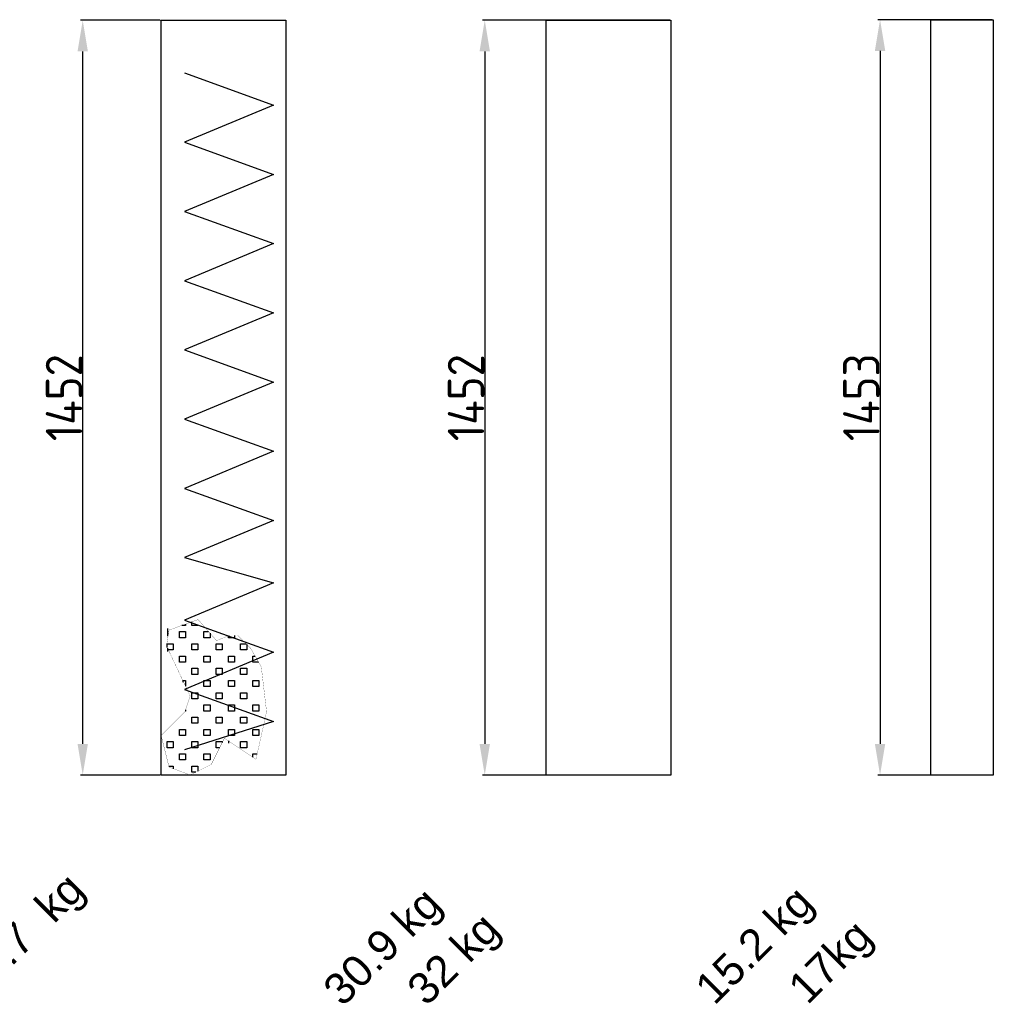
# Model space of a CAD drawing. Extents: x 16735 to 28368, y 1617 to 11525.
# Tile 6 of 13: x 21876 to 23748, y 4800 to 6695. Entities that reach past the tile are written whole.
import ezdxf

# ---------------------------------------------------------------- set-up
doc = ezdxf.new("R2010")
doc.units = 0
doc.header["$LTSCALE"] = 2
doc.header["$PDMODE"] = 3
doc.header["$PDSIZE"] = 0.5
doc.layers.get('0').update_dxf_attribs({"linetype": 'CONTINUOUS'})
doc.layers.get('DEFPOINTS').update_dxf_attribs({"linetype": 'CONTINUOUS'})
for name, color, linetype in [('MARK BV', 7, 'CONTINUOUS'), ('MATEN', 5, 'CONTINUOUS'), ('TEXT', 5, 'CONTINUOUS')]:
    doc.layers.add(name, color=color, linetype=linetype)
doc.styles.add('Dimensions', font='arial.ttf')
doc.styles.get("Standard").update_dxf_attribs({"font": 'ISOCP'})
doc.dimstyles.new('STANDARD$0', dxfattribs={"dimscale": 5, "dimtxt": 3, "dimasz": 3, "dimexe": 2, "dimexo": 1, "dimgap": 0.5, "dimtad": 1, "dimdec": 1, "dimdsep": 46, "dimtxsty": 'Standard', "dimcen": -1, "dimclrd": 256, "dimclre": 256, "dimclrt": 256, "dimadec": 0, "dimazin": 0, "dimtfac": 1, "dimtdec": 0, "dimtmove": 0, "dimatfit": 3, "dimfxl": 0, "dimtvp": 0.75, "dimtolj": 1, "dimtzin": 0, "dimarcsym": 0})

# ---------------------------------------------------------------- blocks, each defined once
blk = doc.blocks.new('*D81')
at = {"layer": 'DEFPOINTS', "color": 0}
for p in [(23748.2, 6694.5), (23530.5, 5241.5), (23748.2, 5241.5)]:
    blk.add_point(p, dxfattribs=at)
at = {"layer": 'MATEN', "lineweight": -2}
for p, q in [((23746.2, 6694.5), (23526.5, 6694.5)), ((23530.5, 6634.5), (23530.5, 5301.5)), ((23746.2, 5241.5), (23526.5, 5241.5))]:
    blk.add_line(p, q, dxfattribs=at)
at = {"layer": 'MATEN'}
for points in [[(23520.5, 6634.5), (23540.5, 6634.5), (23530.5, 6694.5)], [(23520.5, 5301.5), (23540.5, 5301.5), (23530.5, 5241.5)]]:
    blk.add_solid(points, dxfattribs=at)
at = {"layer": 'MATEN', "insert": (23494.5, 5968), "char_height": 70, "attachment_point": 5, "rotation": 90}
blk.add_mtext('\\A1;1453', dxfattribs=at)
blk = doc.blocks.new('*D82')
at = {"layer": 'DEFPOINTS', "color": 0}
for p in [(23128.2, 6693.5), (22770.4, 5241.5), (23128.2, 5241.5)]:
    blk.add_point(p, dxfattribs=at)
at = {"layer": 'MATEN', "lineweight": -2}
for p, q in [((23126.2, 6693.5), (22766.4, 6693.5)), ((22770.4, 6633.5), (22770.4, 5301.5)), ((23126.2, 5241.5), (22766.4, 5241.5))]:
    blk.add_line(p, q, dxfattribs=at)
at = {"layer": 'MATEN'}
for points in [[(22760.4, 6633.5), (22780.4, 6633.5), (22770.4, 6693.5)], [(22760.4, 5301.5), (22780.4, 5301.5), (22770.4, 5241.5)]]:
    blk.add_solid(points, dxfattribs=at)
at = {"layer": 'MATEN', "insert": (22734.4, 5967.5), "char_height": 70, "attachment_point": 5, "rotation": 90}
blk.add_mtext('\\A1;1452', dxfattribs=at)
blk = doc.blocks.new('*D85')
at = {"layer": 'DEFPOINTS', "color": 0}
for p in [(21997.4, 6693.5), (22148.2, 6693.5), (22148.2, 5241.5)]:
    blk.add_point(p, dxfattribs=at)
at = {"layer": 'MATEN', "lineweight": -2}
for p, q in [((22146.2, 6693.5), (21993.4, 6693.5)), ((21997.4, 5301.5), (21997.4, 6633.5)), ((22146.2, 5241.5), (21993.4, 5241.5))]:
    blk.add_line(p, q, dxfattribs=at)
at = {"layer": 'MATEN'}
for points in [[(21987.4, 6633.5), (22007.4, 6633.5), (21997.4, 6693.5)], [(21987.4, 5301.5), (22007.4, 5301.5), (21997.4, 5241.5)]]:
    blk.add_solid(points, dxfattribs=at)
at = {"layer": 'MATEN', "insert": (21961.4, 5967.5), "char_height": 70, "attachment_point": 5, "rotation": 90}
blk.add_mtext('\\A1;1452', dxfattribs=at)

msp = doc.modelspace()

# ---------------------------------------------------------------- linework, layer by layer
for p, q in [((22148.25, 5241.52), (22148.25, 6693.52)), ((22148.25, 6693.52), (22388.25, 6693.52)), ((22388.25, 6693.52), (22388.25, 5241.52)), ((22888.25, 5241.52), (22888.25, 6693.52)), ((22888.25, 6693.52), (23128.25, 6693.52)), ((23128.25, 6693.52), (23128.25, 5241.52)), ((23628.25, 5241.52), (23628.25, 6694.52)), ((23628.25, 6694.52), (23748.25, 6694.52)), ((23748.25, 6694.52), (23748.25, 5241.52)), ((22388.25, 5241.52), (22148.25, 5241.52)), ((23128.25, 5241.52), (22888.25, 5241.52)), ((23748.25, 5241.52), (23628.25, 5241.52))]:
    msp.add_line(p, q)
at = {"layer": 'MARK BV'}
for p, q in [((22192.94, 6591.98), (22364.35, 6530.2)), ((22364.35, 6530.2), (22192.94, 6458.81)), ((22192.94, 6458.81), (22364.35, 6397.03)), ((22364.35, 6397.03), (22192.94, 6325.65)), ((22192.94, 6325.65), (22364.35, 6263.87)), ((22364.35, 6263.87), (22192.94, 6192.48)), ((22192.94, 6192.48), (22364.35, 6130.7)), ((22364.35, 6130.7), (22192.94, 6059.31)), ((22192.94, 6059.31), (22364.35, 5997.53)), ((22364.35, 5997.53), (22192.94, 5926.15)), ((22192.94, 5926.15), (22364.35, 5864.37)), ((22364.35, 5864.37), (22192.94, 5792.98)), ((22192.94, 5792.98), (22364.35, 5731.2)), ((22364.35, 5731.2), (22192.94, 5659.81)), ((22192.94, 5659.81), (22364.35, 5610.94)), ((22364.35, 5610.94), (22192.94, 5539.55)), ((22192.94, 5539.55), (22364.35, 5477.68)), ((22195.12, 5531.91), (22195.12, 5529.27)), ((22206.88, 5529.27), (22206.88, 5536.19)), ((22160.32, 5523.13), (22160.32, 5508.43)), ((22183.36, 5505.75), (22183.36, 5517.51)), ((22183.36, 5517.51), (22195.12, 5517.51)), ((22195.12, 5529.27), (22187.87, 5529.27)), ((22195.12, 5517.51), (22195.12, 5505.75)), ((22218.64, 5529.27), (22206.88, 5529.27)), ((22230.4, 5505.75), (22230.4, 5517.51)), ((22230.4, 5517.51), (22239.43, 5517.51)), ((22242.16, 5514.39), (22242.16, 5505.75)), ((22159.84, 5486.88), (22159.84, 5493.99)), ((22159.84, 5493.99), (22171.6, 5493.99)), ((22171.6, 5493.99), (22171.6, 5482.23)), ((22195.12, 5505.75), (22183.36, 5505.75)), ((22206.88, 5482.23), (22206.88, 5493.99)), ((22206.88, 5493.99), (22218.64, 5493.99)), ((22218.64, 5493.99), (22218.64, 5482.23)), ((22242.16, 5505.75), (22230.4, 5505.75)), ((22253.92, 5482.23), (22253.92, 5493.99)), ((22253.92, 5493.99), (22265.68, 5493.99)), ((22265.68, 5493.99), (22265.68, 5482.23)), ((22277.44, 5505.75), (22277.44, 5509.23)), ((22289.2, 5505.75), (22277.44, 5505.75)), ((22289.2, 5510.25), (22289.2, 5505.75)), ((22300.96, 5482.23), (22300.96, 5493.99)), ((22300.96, 5493.99), (22311.43, 5493.99)), ((22160.32, 5485.88), (22160.32, 5479.03)), ((22171.6, 5482.23), (22162.04, 5482.23)), ((22364.35, 5477.68), (22192.94, 5406.3)), ((22218.64, 5482.23), (22206.88, 5482.23)), ((22265.68, 5482.23), (22253.92, 5482.23)), ((22312.72, 5482.23), (22300.96, 5482.23)), ((22312.72, 5492.7), (22312.72, 5482.23)), ((22183.36, 5458.71), (22183.36, 5470.47)), ((22183.36, 5470.47), (22195.12, 5470.47)), ((22195.12, 5458.71), (22183.36, 5458.71)), ((22195.12, 5470.47), (22195.12, 5458.71)), ((22230.4, 5458.71), (22230.4, 5470.47)), ((22230.4, 5470.47), (22242.16, 5470.47)), ((22242.16, 5458.71), (22230.4, 5458.71)), ((22242.16, 5470.47), (22242.16, 5458.71)), ((22277.44, 5458.71), (22277.44, 5470.47)), ((22277.44, 5470.47), (22289.2, 5470.47)), ((22289.2, 5458.71), (22277.44, 5458.71)), ((22289.2, 5470.47), (22289.2, 5458.71)), ((22324.48, 5458.71), (22324.48, 5470.47)), ((22324.48, 5470.47), (22328.76, 5470.47)), ((22335.47, 5458.71), (22324.48, 5458.71)), ((22206.88, 5435.19), (22206.88, 5446.95)), ((22206.88, 5446.95), (22218.64, 5446.95)), ((22218.64, 5446.95), (22218.64, 5435.19)), ((22253.92, 5435.19), (22253.92, 5446.95)), ((22253.92, 5446.95), (22265.68, 5446.95)), ((22265.68, 5446.95), (22265.68, 5435.19)), ((22300.96, 5435.19), (22300.96, 5446.95)), ((22300.96, 5446.95), (22312.72, 5446.95)), ((22312.72, 5446.95), (22312.72, 5435.19)), ((22189.72, 5423.77), (22189.72, 5420.23)), ((22189.87, 5423.43), (22195.12, 5423.43)), ((22195.12, 5423.43), (22195.12, 5412.35)), ((22218.64, 5435.19), (22206.88, 5435.19)), ((22230.4, 5411.67), (22230.4, 5423.43)), ((22230.4, 5423.43), (22242.16, 5423.43)), ((22242.16, 5423.43), (22242.16, 5411.67)), ((22265.68, 5435.19), (22253.92, 5435.19)), ((22277.44, 5411.67), (22277.44, 5423.43)), ((22277.44, 5423.43), (22289.2, 5423.43)), ((22289.2, 5423.43), (22289.2, 5411.67)), ((22312.72, 5435.19), (22300.96, 5435.19)), ((22324.48, 5411.67), (22324.48, 5423.43)), ((22324.48, 5423.43), (22336.24, 5423.43)), ((22336.24, 5423.43), (22336.24, 5411.67)), ((22192.94, 5406.3), (22364.35, 5344.43)), ((22206.88, 5388.15), (22206.88, 5399.91)), ((22206.88, 5399.91), (22218.64, 5399.91)), ((22218.64, 5399.91), (22218.64, 5388.15)), ((22242.16, 5411.67), (22230.4, 5411.67)), ((22253.92, 5388.15), (22253.92, 5399.91)), ((22253.92, 5399.91), (22265.68, 5399.91)), ((22265.68, 5399.91), (22265.68, 5388.15)), ((22289.2, 5411.67), (22277.44, 5411.67)), ((22300.96, 5388.15), (22300.96, 5399.91)), ((22300.96, 5399.91), (22312.72, 5399.91)), ((22312.72, 5399.91), (22312.72, 5388.15)), ((22336.24, 5411.67), (22324.48, 5411.67)), ((22218.64, 5388.15), (22206.88, 5388.15)), ((22265.68, 5388.15), (22253.92, 5388.15)), ((22312.72, 5388.15), (22300.96, 5388.15)), ((22195.12, 5364.63), (22194.32, 5364.63)), ((22195.12, 5367.02), (22195.12, 5364.63)), ((22230.4, 5364.63), (22230.4, 5376.39)), ((22230.4, 5376.39), (22242.16, 5376.39)), ((22242.16, 5364.63), (22230.4, 5364.63)), ((22242.16, 5376.39), (22242.16, 5364.63)), ((22277.44, 5364.63), (22277.44, 5376.39)), ((22277.44, 5376.39), (22289.2, 5376.39)), ((22289.2, 5364.63), (22277.44, 5364.63)), ((22289.2, 5376.39), (22289.2, 5364.63)), ((22324.48, 5364.63), (22324.48, 5376.39)), ((22324.48, 5376.39), (22336.24, 5376.39)), ((22336.24, 5364.63), (22324.48, 5364.63)), ((22336.24, 5376.39), (22336.24, 5364.63)), ((22364.35, 5344.43), (22192.94, 5289.75)), ((22206.88, 5341.11), (22206.88, 5352.87)), ((22206.88, 5352.87), (22218.64, 5352.87)), ((22218.64, 5352.87), (22218.64, 5341.11)), ((22253.92, 5341.11), (22253.92, 5352.87)), ((22253.92, 5352.87), (22265.68, 5352.87)), ((22265.68, 5352.87), (22265.68, 5341.11)), ((22300.96, 5341.11), (22300.96, 5352.87)), ((22300.96, 5352.87), (22312.72, 5352.87)), ((22312.72, 5352.87), (22312.72, 5341.11)), ((22183.36, 5317.59), (22183.36, 5329.35)), ((22183.36, 5329.35), (22195.12, 5329.35)), ((22195.12, 5329.35), (22195.12, 5317.59)), ((22218.64, 5341.11), (22206.88, 5341.11)), ((22230.4, 5317.59), (22230.4, 5329.35)), ((22230.4, 5329.35), (22242.16, 5329.35)), ((22242.16, 5329.35), (22242.16, 5317.59)), ((22265.68, 5341.11), (22253.92, 5341.11)), ((22277.44, 5317.59), (22277.44, 5329.35)), ((22277.44, 5329.35), (22289.2, 5329.35)), ((22289.2, 5329.35), (22289.2, 5317.59)), ((22312.72, 5341.11), (22300.96, 5341.11)), ((22324.48, 5317.59), (22324.48, 5329.35)), ((22324.48, 5329.35), (22336.24, 5329.35)), ((22336.24, 5329.35), (22336.24, 5317.59)), ((22159.84, 5294.07), (22159.84, 5305.83)), ((22159.84, 5305.83), (22171.6, 5305.83)), ((22171.6, 5305.83), (22171.6, 5294.07)), ((22195.12, 5317.59), (22183.36, 5317.59)), ((22206.88, 5294.07), (22206.88, 5305.83)), ((22206.88, 5305.83), (22218.64, 5305.83)), ((22218.64, 5305.83), (22218.64, 5294.07)), ((22242.16, 5317.59), (22230.4, 5317.59)), ((22253.92, 5294.07), (22253.92, 5305.83)), ((22253.92, 5305.83), (22265.68, 5305.83)), ((22265.68, 5305.83), (22265.68, 5304.16)), ((22289.2, 5317.59), (22277.44, 5317.59)), ((22277.92, 5307.13), (22277.92, 5302.63)), ((22300.96, 5294.07), (22300.96, 5305.83)), ((22300.96, 5305.83), (22312.72, 5305.83)), ((22312.72, 5305.83), (22312.72, 5294.07)), ((22336.24, 5317.59), (22324.48, 5317.59)), ((22171.6, 5294.07), (22159.84, 5294.07)), ((22218.64, 5294.07), (22206.88, 5294.07)), ((22260.64, 5294.07), (22253.92, 5294.07)), ((22312.72, 5294.07), (22300.96, 5294.07)), ((22183.36, 5270.55), (22183.36, 5282.31)), ((22183.36, 5282.31), (22195.12, 5282.31)), ((22195.12, 5270.55), (22183.36, 5270.55)), ((22195.12, 5282.31), (22195.12, 5270.55)), ((22230.4, 5270.55), (22230.4, 5282.31)), ((22230.4, 5282.31), (22242.16, 5282.31)), ((22242.16, 5270.55), (22230.4, 5270.55)), ((22242.16, 5282.31), (22242.16, 5270.55)), ((22324.48, 5276.06), (22324.48, 5282.31)), ((22324.48, 5282.31), (22332.96, 5282.31)), ((22162.93, 5258.79), (22171.6, 5258.79)), ((22171.6, 5258.79), (22171.6, 5253.67)), ((22206.88, 5247.03), (22206.88, 5258.79)), ((22206.88, 5258.79), (22218.64, 5258.79)), ((22215, 5247.03), (22206.88, 5247.03)), ((22218.64, 5258.79), (22218.64, 5248.86))]:
    msp.add_line(p, q, dxfattribs=at)
at = {"layer": 'MARK BV', "const_width": 0.392}
msp.add_lwpolyline([(22295.19, 5510.25), (22320.52, 5484.89), (22340.79, 5449.4), (22350.92, 5363.21), (22330.65, 5271.94), (22269.85, 5312.51), (22244.52, 5261.8), (22203.98, 5241.52), (22163.45, 5256.73), (22148.25, 5317.58), (22193.85, 5363.21), (22203.98, 5393.63), (22158.38, 5489.97), (22163.45, 5520.39), (22219.18, 5540.67), (22254.65, 5500.11), (22279.99, 5510.25)], close=True, dxfattribs=at)

# ---------------------------------------------------------------- texts
at = {"layer": 'TEXT', "style": 'Dimensions'}
for s, p in [('39.7  kg', (21793.93, 4805.61)), ('30.9 kg', (22496.92, 4794)), ('15.2 kg', (23211.95, 4796.86)), ('32 kg', (22658.16, 4794.96)), ('17kg', (23391.06, 4797.81))]:
    msp.add_text(s, height=60, rotation=45, dxfattribs=at).set_placement(p)

# ---------------------------------------------------------------- dimensions: what is measured, and where the dimension line sits
at = {"layer": 'MATEN'}
dim = msp.add_linear_dim(base=(21997.39, 6693.52), p1=(22148.25, 5241.52), p2=(22148.25, 6693.52), angle=90, dimstyle='STANDARD$0', override={"dimscale": 2, "dimtxt": 35, "dimasz": 30, "dimtvp": 7.5}, dxfattribs=at)
dim.commit()
dim.dimension.update_dxf_attribs({"geometry": '*D85', "text_midpoint": (21961.38, 5967.52)})
for base, p1, p2, picture, middle in [((22770.43, 5241.52), (23128.25, 6693.52), (23128.25, 5241.52), '*D82', (22770.43, 5967.52)), ((23530.48, 5241.52), (23748.25, 6694.52), (23748.25, 5241.52), '*D81', (23530.48, 5968.02))]:
    dim = msp.add_linear_dim(base=base, p1=p1, p2=p2, angle=90, dimstyle='STANDARD$0', override={"dimscale": 2, "dimtxt": 35, "dimasz": 30, "dimtvp": 7.5}, dxfattribs=at)
    dim.commit()
    dim.dimension.update_dxf_attribs({"geometry": picture, "text_midpoint": middle, "dimtype": 160})

doc.saveas('drawing.dxf')
